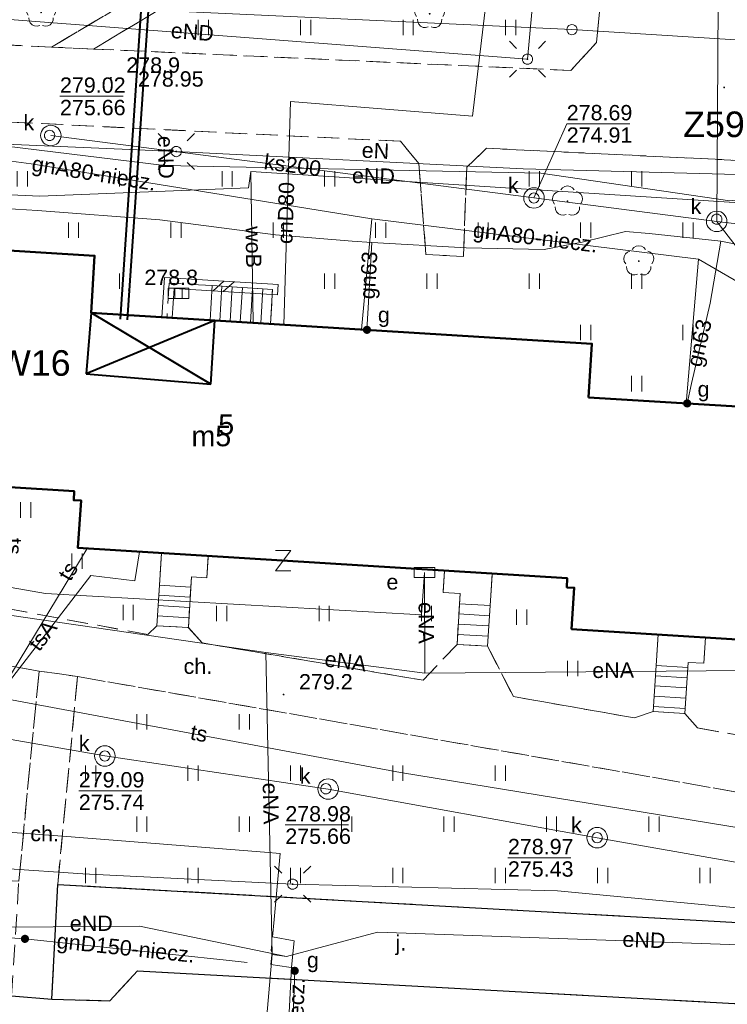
# Model space of a CAD drawing. Extents: x 0 to 6568752, y 0 to 5584302.
# Tile 48 of 74: x 6568511 to 6568546, y 5584029 to 5584077. Entities that reach past the tile are written whole.
import ezdxf
from ezdxf.enums import TextEntityAlignment as Align

# ---------------------------------------------------------------- set-up
doc = ezdxf.new("R2010")
doc.units = 0
doc.header["$PDSIZE"] = 0.75
for name, pattern in [('GAK', [3.5, 2, -0.7, 0.1, -0.7]), ('PRZER2-1', [1.5, 1, -0.5]), ('PRZER3-1', [2, 1.5, -0.5])]:
    doc.linetypes.add(name, pattern=pattern)
doc.layers.get('0').update_dxf_attribs({"linetype": 'CONTINUOUS'})
doc.layers.get('Defpoints').update_dxf_attribs({"linetype": 'CONTINUOUS'})
for name, color, linetype, lineweight in [('alarm', 51, 'CONTINUOUS', 50), ('EGBS', 7, 'CONTINUOUS', 18), ('EGBU', 7, 'CONTINUOUS', 50), ('EGBU_O', 7, 'CONTINUOUS', 50), ('EGDE', 7, 'CONTINUOUS', 18), ('EGPG', 7, 'CONTINUOUS', 18), ('GEPADR_O', 7, 'CONTINUOUS', 18), ('GEPPHC', 7, 'CONTINUOUS', 18), ('GUPPRZ_O', 7, 'CONTINUOUS', 18), ('OTDN', 7, 'CONTINUOUS', 18), ('OTKC', 7, 'CONTINUOUS', 18), ('OTKC_O', 7, 'CONTINUOUS', 18), ('OTKJ', 7, 'CONTINUOUS', 18), ('OTKJ_O', 7, 'CONTINUOUS', 18), ('OTKK', 7, 'CONTINUOUS', 25), ('OTRN', 7, 'CONTINUOUS', 13), ('OTRN_O', 7, 'CONTINUOUS', 13), ('OTRS', 7, 'CONTINUOUS', 13), ('OTRS_O', 7, 'CONTINUOUS', 13), ('OTZT', 7, 'CONTINUOUS', 18), ('ramka sekcji', 7, 'CONTINUOUS', 18), ('siec', 7, 'GAK', 70), ('SUEO', 7, 'CONTINUOUS', 18), ('SUPK', 7, 'CONTINUOUS', 18), ('SUPW', 7, 'CONTINUOUS', 18), ('SUPW_O', 7, 'CONTINUOUS', 18)]:
    doc.layers.add(name, color=color, linetype=linetype, lineweight=lineweight)
for name, color, linetype, lineweight, true_color in [('OTZL', 7, 'CONTINUOUS', 18, 0x008000), ('SUCP', 7, 'CONTINUOUS', 18, 0xd200d2), ('SUCP_O', 7, 'CONTINUOUS', 18, 0xd200d2), ('SUEP', 1, 'CONTINUOUS', 18, 0xff0000), ('SUEP_O', 1, 'CONTINUOUS', 18, 0xff0000), ('SUES', 1, 'CONTINUOUS', 18, 0xff0000), ('SUES_O', 1, 'CONTINUOUS', 18, 0xff0000), ('SUGP', 7, 'CONTINUOUS', 18, 0xbfbf00), ('SUGP_O', 7, 'CONTINUOUS', 18, 0xbfbf00), ('SUGU', 7, 'CONTINUOUS', 18, 0xbfbf00), ('SUGU_O', 7, 'CONTINUOUS', 18, 0xbfbf00), ('SUGW', 7, 'CONTINUOUS', 18, 0xbfbf00), ('SUGW_O', 7, 'CONTINUOUS', 18, 0xbfbf00), ('SUKK', 7, 'CONTINUOUS', 18, 0x803300), ('SUKP', 7, 'CONTINUOUS', 18, 0x803300), ('SUKP_O', 7, 'CONTINUOUS', 18, 0x803300), ('SUTP', 7, 'CONTINUOUS', 18, 0xff9100), ('SUTP_O', 7, 'CONTINUOUS', 18, 0xff9100), ('SUWP', 5, 'CONTINUOUS', 18, 0x0000ff), ('SUWP_O', 5, 'CONTINUOUS', 18, 0x0000ff)]:
    doc.layers.add(name, color=color, linetype=linetype, lineweight=lineweight, true_color=true_color)
doc.styles.add('Arial', font='arial.ttf')
doc.styles.add('GEO-INFO', font='arial.ttf')
doc.dimstyles.get("Standard").update_dxf_attribs({"dimtxt": 0.18, "dimasz": 0.18, "dimexe": 0.18, "dimexo": 0.0625, "dimgap": 0.09, "dimtad": 0, "dimtih": 1, "dimtoh": 1, "dimdec": 4, "dimzin": 0, "dimdsep": 46, "dimtxsty": 'Standard', "dimcen": 0.09, "dimadec": 0, "dimazin": 0, "dimtfac": 1, "dimtdec": 4, "dimtofl": 0, "dimtmove": 0, "dimatfit": 3, "dimfxl": 0, "dimtolj": 1, "dimtzin": 0, "dimarcsym": 0})

# ---------------------------------------------------------------- blocks, each defined once
blk = doc.blocks.new('D_GSPRDL1')
blk.add_hatch(color=0).paths.add_polyline_path([(0, -0.045), (0.013906, -0.042798), (0.02645, -0.036406), (0.036406, -0.02645), (0.042798, -0.013906), (0.045, 0), (0.042798, 0.013906), (0.036406, 0.02645), (0.02645, 0.036406), (0.013906, 0.042798), (0, 0.045), (-0.013906, 0.042798), (-0.02645, 0.036406), (-0.036406, 0.02645), (-0.042798, 0.013906), (-0.045, 0), (-0.042798, -0.013906), (-0.036406, -0.02645), (-0.02645, -0.036406), (-0.013906, -0.042798)])
at = {"color": 0}
for points in [[(-0.635969, -0.134326), (-0.70458, -0.024001), (-0.731429, 0.103115), (-0.713292, 0.231763), (-0.652348, 0.346501), (-0.55591, 0.433559), (-0.435555, 0.482485)], [(-0.324277, 0.563333), (-0.240553, 0.662679), (-0.127956, 0.727494), (0, 0.75), (0.127956, 0.727494), (0.240553, 0.662679), (0.324277, 0.563333)], [(0.435555, 0.482485), (0.55591, 0.433559), (0.652348, 0.346501), (0.713292, 0.231763), (0.731429, 0.103115), (0.70458, -0.024001), (0.635969, -0.134326)], [(-0.068773, -0.646351), (-0.194901, -0.677512), (-0.324092, -0.663766), (-0.440839, -0.606763), (-0.531129, -0.513345), (-0.584125, -0.394725), (-0.593465, -0.265141)], [(0.593465, -0.265141), (0.584125, -0.394725), (0.531129, -0.513345), (0.440839, -0.606763), (0.324092, -0.663766), (0.194901, -0.677512), (0.068773, -0.646351)]]:
    blk.add_lwpolyline(points, dxfattribs=at)
blk = doc.blocks.new('D_GSPWPN1')
blk.add_hatch(color=0).paths.add_polyline_path([(-0.045, 0), (-0.043467, -0.011647), (-0.038971, -0.0225), (-0.03182, -0.03182), (-0.0225, -0.038971), (-0.011647, -0.043467), (0, -0.045), (0.011647, -0.043467), (0.0225, -0.038971), (0.03182, -0.03182), (0.038971, -0.0225), (0.043467, -0.011647), (0.045, 0), (0.043467, 0.011647), (0.038971, 0.0225), (0.03182, 0.03182), (0.0225, 0.038971), (0.011647, 0.043467), (0, 0.045), (-0.011647, 0.043467), (-0.0225, 0.038971), (-0.03182, 0.03182), (-0.038971, 0.0225), (-0.043467, 0.011647)])
blk = doc.blocks.new('D_GSPWPS1')
blk.add_hatch(color=0).paths.add_polyline_path([(-0.045, 0), (-0.043467, -0.011647), (-0.038971, -0.0225), (-0.03182, -0.03182), (-0.0225, -0.038971), (-0.011647, -0.043467), (0, -0.045), (0.011647, -0.043467), (0.0225, -0.038971), (0.03182, -0.03182), (0.038971, -0.0225), (0.043467, -0.011647), (0.045, 0), (0.043467, 0.011647), (0.038971, 0.0225), (0.03182, 0.03182), (0.0225, 0.038971), (0.011647, 0.043467), (0, 0.045), (-0.011647, 0.043467), (-0.0225, 0.038971), (-0.03182, 0.03182), (-0.038971, 0.0225), (-0.043467, 0.011647)])
blk = doc.blocks.new('D_GUPESE1')
at = {"color": 0}
blk.add_lwpolyline([(-0.5, -0.25), (-0.5, 0.25), (0.5, 0.25), (0.5, -0.25)], close=True, dxfattribs=at)
blk = doc.blocks.new('D_GUPIWZ1_1')
at = {"color": 0}
blk.add_lwpolyline([(0, 0.25), (0.064705, 0.241481), (0.125, 0.216506), (0.176777, 0.176777), (0.216506, 0.125), (0.241481, 0.064705), (0.25, 0), (0.241481, -0.064705), (0.216506, -0.125), (0.176777, -0.176777), (0.125, -0.216506), (0.064705, -0.241481), (0, -0.25), (-0.064705, -0.241481), (-0.125, -0.216506), (-0.176777, -0.176777), (-0.216506, -0.125), (-0.241481, -0.064705), (-0.25, 0), (-0.241481, 0.064705), (-0.216506, 0.125), (-0.176777, 0.176777), (-0.125, 0.216506), (-0.064705, 0.241481)], close=True, dxfattribs=at)
blk = doc.blocks.new('D_GUPKKS1')
at = {"color": 0}
blk.add_lwpolyline([(0.5, -0.25), (-0.5, -0.25), (-0.5, 0.25), (0.5, 0.25)], close=True, dxfattribs=at)
for points in [[(-0.175, -0.25), (-0.175, 0.25)], [(0.175, -0.25), (0.175, 0.25)]]:
    blk.add_lwpolyline(points, dxfattribs=at)
blk = doc.blocks.new('D_GUPGZA1')
blk.add_hatch(color=0).paths.add_polyline_path([(-0.2, 0), (-0.193185, -0.051764), (-0.173205, -0.1), (-0.141421, -0.141421), (-0.1, -0.173205), (-0.051764, -0.193185), (0, -0.2), (0.051764, -0.193185), (0.1, -0.173205), (0.141421, -0.141421), (0.173205, -0.1), (0.193185, -0.051764), (0.2, 0), (0.193185, 0.051764), (0.173205, 0.1), (0.141421, 0.141421), (0.1, 0.173205), (0.051764, 0.193185), (0, 0.2), (-0.051764, 0.193185), (-0.1, 0.173205), (-0.141421, 0.141421), (-0.173205, 0.1), (-0.193185, 0.051764)])
blk = doc.blocks.new('D_GUPGUT1')
blk.add_hatch(color=0).paths.add_polyline_path([(-0.2, 0), (-0.193185, -0.051764), (-0.173205, -0.1), (-0.141421, -0.141421), (-0.1, -0.173205), (-0.051764, -0.193185), (0, -0.2), (0.051764, -0.193185), (0.1, -0.173205), (0.141421, -0.141421), (0.173205, -0.1), (0.193185, -0.051764), (0.2, 0), (0.193185, 0.051764), (0.173205, 0.1), (0.141421, 0.141421), (0.1, 0.173205), (0.051764, 0.193185), (0, 0.2), (-0.051764, 0.193185), (-0.1, 0.173205), (-0.141421, 0.141421), (-0.173205, 0.1), (-0.193185, 0.051764)])
blk = doc.blocks.new('D_GEPPHC1')
at = {"color": 0}
blk.add_lwpolyline([(-0.375, 0.5), (0.375, 0.5), (-0.375, -0.5), (0.375, -0.5)], dxfattribs=at)
blk = doc.blocks.new('D_GEPPGD1_1')
at = {"color": 0}
blk.add_lwpolyline([(0, 0.25), (0.077254, 0.237764), (0.146946, 0.202254), (0.202254, 0.146946), (0.237764, 0.077254), (0.25, 0), (0.237764, -0.077254), (0.202254, -0.146946), (0.146946, -0.202254), (0.077254, -0.237764), (0, -0.25), (-0.077254, -0.237764), (-0.146946, -0.202254), (-0.202254, -0.146946), (-0.237764, -0.077254), (-0.25, 0), (-0.237764, 0.077254), (-0.202254, 0.146946), (-0.146946, 0.202254), (-0.077254, 0.237764)], close=True, dxfattribs=at)
blk = doc.blocks.new('D_ODTN_1')
at = {"color": 0}
for points in [[(-0.5, -0.25), (0, 0.25)], [(0, -0.25), (0.5, 0.25)]]:
    blk.add_lwpolyline(points, dxfattribs=at)
blk = doc.blocks.new('D_GSLDSO2')
at = {"color": 0}
blk.add_lwpolyline([(0, 0.25), (0, -0.25)], dxfattribs=at)
blk = doc.blocks.new('D_GUPELA2')
blk.add_hatch(color=0).paths.add_polyline_path([(-0.001087, 0.044987), (0.011881, 0.043403), (0.021281, 0.03965), (0.030065, 0.033482), (0.038133, 0.023893), (0.043117, 0.012881), (0.044986, 0.001113), (0.044323, -0.007777), (0.040557, -0.019497), (0.033417, -0.030138), (0.024849, -0.037517), (0.013788, -0.042836), (0.002013, -0.044955), (-0.00982, -0.043916), (-0.020466, -0.040077), (-0.029541, -0.033946), (-0.036867, -0.025804), (-0.04187, -0.01649), (-0.04461, -0.005909), (-0.044532, 0.006476), (-0.041285, 0.017903), (-0.034764, 0.028574), (-0.024479, 0.03776), (-0.013449, 0.042943)])
at = {"color": 0}
for points in [[(-0.883883, 0.883883), (-0.53033, 0.53033)], [(0.883883, 0.883883), (0.53033, 0.53033)], [(-0.883883, -0.883883), (-0.53033, -0.53033)], [(0.883883, -0.883883), (0.53033, -0.53033)]]:
    blk.add_lwpolyline(points, dxfattribs=at)
blk = doc.blocks.new('D_GUPELA1')
at = {"color": 0}
blk.add_lwpolyline([(0, 0.25), (0.064705, 0.241481), (0.125, 0.216506), (0.176777, 0.176777), (0.216506, 0.125), (0.241481, 0.064705), (0.25, 0), (0.241481, -0.064705), (0.216506, -0.125), (0.176777, -0.176777), (0.125, -0.216506), (0.064705, -0.241481), (0, -0.25), (-0.064705, -0.241481), (-0.125, -0.216506), (-0.176777, -0.176777), (-0.216506, -0.125), (-0.241481, -0.064705), (-0.25, 0), (-0.241481, 0.064705), (-0.216506, 0.125), (-0.176777, 0.176777), (-0.125, 0.216506), (-0.064705, 0.241481)], close=True, dxfattribs=at)
blk = doc.blocks.new('D_GSSUTR1')
at = {"color": 0}
for points in [[(-0.25666, 0.36165), (-0.25666, -0.38835)], [(0.24334, -0.38835), (0.24334, 0.36165)]]:
    blk.add_lwpolyline(points, dxfattribs=at)
blk = doc.blocks.new('*D45')
at = {"layer": 'Defpoints', "color": 0}
for p in [(6568647.5, 5584150), (6568650, 5584150), (0, 0)]:
    blk.add_point(p, dxfattribs=at)
at = {"layer": 'ramka sekcji', "color": 0, "lineweight": -2}
blk.add_line((6568649.938, 5584150), (6568647.5, 5584150), dxfattribs=at)
at = {"layer": 'ramka sekcji', "color": 0, "insert": (6568644.106, 5584150), "char_height": 0.75, "attachment_point": 5, "style": 'GEO-INFO'}
blk.add_mtext('\\A1;5584150.0000', dxfattribs=at)
blk = doc.blocks.new('*D46')
at = {"layer": 'Defpoints', "color": 0}
for p in [(6568650, 5584152.5), (6568650, 5584150), (0, 0)]:
    blk.add_point(p, dxfattribs=at)
at = {"layer": 'ramka sekcji', "color": 0, "lineweight": -2}
blk.add_line((6568650, 5584150.062), (6568650, 5584152.5), dxfattribs=at)
at = {"layer": 'ramka sekcji', "color": 0, "insert": (6568650, 5584155.896), "char_height": 0.75, "attachment_point": 5, "rotation": 90, "style": 'GEO-INFO'}
blk.add_mtext('\\A1;6568650.0000', dxfattribs=at)

msp = doc.modelspace()

# ---------------------------------------------------------------- linework, layer by layer
at = {"layer": 'EGBS', "linetype": 'Continuous', "lineweight": 18, "elevation": 10.18}
for points in [[(6568520.5, 5584064.36), (6568520.39991, 5584062.67881), (6568523.35032, 5584062.49539), (6568523.45, 5584064.18)], [(6568519.34, 5584047.66), (6568517.8, 5584047.75), (6568517.96, 5584050.23), (6568518.03, 5584051.3), (6568520.31, 5584051.16), (6568520.24, 5584050.09), (6568519.49, 5584050.14)], [(6568533.95, 5584046.75), (6568532.46, 5584046.84), (6568532.61, 5584049.32), (6568531.78, 5584049.37), (6568531.85, 5584050.44), (6568534.17, 5584050.3), (6568534.1, 5584049.23)], [(6568543.58, 5584043.47), (6568542.04, 5584043.56), (6568542.2, 5584046.06), (6568542.28, 5584047.33), (6568544.59, 5584047.18), (6568544.51, 5584045.92), (6568543.74, 5584045.96)]]:
    msp.add_lwpolyline(points, close=True, dxfattribs=at)
for points in [[(6568520.87704, 5584062.64915), (6568520.98157, 5584064.33062)], [(6568521.37608, 5584062.61813), (6568521.48065, 5584064.30016)], [(6568521.87511, 5584062.5871), (6568521.97972, 5584064.26971)], [(6568522.37415, 5584062.55608), (6568522.47879, 5584064.23926)], [(6568522.87319, 5584062.52505), (6568522.97786, 5584064.20881)], [(6568517.92829, 5584049.73844), (6568519.45974, 5584049.63964)], [(6568517.8961, 5584049.23948), (6568519.42955, 5584049.14055)], [(6568517.8639, 5584048.74052), (6568519.39936, 5584048.64146)], [(6568532.58028, 5584048.82863), (6568534.07027, 5584048.73851)], [(6568517.83171, 5584048.24156), (6568519.36918, 5584048.14236)], [(6568532.55009, 5584048.32954), (6568534.04009, 5584048.23942)], [(6568532.51991, 5584047.83046), (6568534.0099, 5584047.74034)], [(6568532.48972, 5584047.33137), (6568533.97971, 5584047.24125)], [(6568542.18387, 5584045.80796), (6568543.7239, 5584045.7094)], [(6568542.15193, 5584045.30898), (6568543.69183, 5584045.21043)], [(6568542.12, 5584044.81), (6568543.65977, 5584044.71145)], [(6568542.08807, 5584044.31102), (6568543.62771, 5584044.21248)], [(6568542.05613, 5584043.81204), (6568543.59565, 5584043.71351)]]:
    msp.add_lwpolyline(points, dxfattribs=at)
at = {"layer": 'EGBU', "linetype": 'Continuous', "lineweight": 50, "elevation": 10.18}
msp.add_lwpolyline([(6568538.88, 5584058.9), (6568551.23977, 5584058.15147), (6568550.55602, 5584046.80178), (6568538.05, 5584047.59), (6568538.18, 5584049.61), (6568537.82, 5584049.62), (6568537.84, 5584050.07), (6568513.95, 5584051.55), (6568514.1, 5584053.87), (6568513.74, 5584053.88), (6568513.76, 5584054.33), (6568489.68, 5584055.82), (6568490.4, 5584067.33), (6568514.76, 5584065.82), (6568514.59, 5584063.04), (6568539.04, 5584061.52)], close=True, dxfattribs=at)
at = {"layer": 'EGDE', "linetype": 'Continuous', "elevation": 10.22}
for points in [[(6568648.59375, 5584104.42383), (6568646.521, 5584059.38927), (6568644.22449, 5584009.45582), (6568609.00522, 5584036.3441), (6568583.6998, 5584038.16817), (6568558.47556, 5584075.58605), (6568538.06756, 5584076.86319), (6568491.15577, 5584079.0589), (6568441.65482, 5584081.9513), (6568391.77674, 5584086.94902), (6568374.92948, 5584088.19204), (6568375.19, 5584092.43), (6568377.65, 5584132.3), (6568371.2, 5584132.71), (6568369.87809, 5584134.81056), (6568369.45834, 5584137.11533), (6568375.25714, 5584238.8479), (6568377.54509, 5584242.89769), (6568381.25599, 5584245.17568), (6568384.82038, 5584245.63164)], [(6568594.31055, 5583939.47691), (6568591.06023, 5583939.65534), (6568585.12694, 5583937.54872), (6568482.90911, 5583944.55214), (6568370.44353, 5583952.88368), (6568294.32233, 5583957.98331), (6568295.92847, 5583986.21622), (6568307.93382, 5584034.73468), (6568319.9193, 5584083.24287), (6568320.72616, 5584086.59352), (6568329.45932, 5584084.84591), (6568374.48985, 5584081.95589), (6568374.92948, 5584088.19204), (6568391.77674, 5584086.94902), (6568441.65482, 5584081.9513), (6568491.15577, 5584079.0589), (6568538.06756, 5584076.86319), (6568558.47556, 5584075.58605), (6568583.6998, 5584038.16817), (6568609.00522, 5584036.3441), (6568644.22449, 5584009.45582)]]:
    msp.add_lwpolyline(points, dxfattribs=at)
at = {"layer": 'GUPPRZ_O', "linetype": 'Continuous', "lineweight": 13, "elevation": 10.8, "flags": 128}
for points in [[(6568513.0704, 5584073.60683), (6568516.1504, 5584073.60683)], [(6568536.21425, 5584068.64307), (6568537.8131, 5584072.26155), (6568540.8931, 5584072.26155)], [(6568545.13518, 5584067.49805), (6568546.47582, 5584065.76737), (6568549.55582, 5584065.76737)], [(6568513.98783, 5584039.68058), (6568517.06783, 5584039.68058)], [(6568524.07222, 5584038.01998), (6568527.15222, 5584038.01998)], [(6568534.94144, 5584036.41908), (6568538.02144, 5584036.41908)]]:
    msp.add_lwpolyline(points, dxfattribs=at)
at = {"layer": 'OTDN', "linetype": 'Continuous', "lineweight": 18, "elevation": 10.18}
for points in [[(6568518.05051, 5584062.82569), (6568518.17681, 5584064.755), (6568523.72554, 5584064.40952)], [(6568518.54944, 5584062.79303), (6568518.64319, 5584064.225), (6568523.69446, 5584063.91048)]]:
    msp.add_lwpolyline(points, dxfattribs=at)
at = {"layer": 'OTKC', "linetype": 'PRZER2-1', "lineweight": 18, "elevation": 10.18}
for points in [[(6568539.49, 5584090.74), (6568514.70571, 5584075.918), (6568512.66, 5584076.01), (6568539.69, 5584092.08)], [(6568483.79, 5584077.36), (6568485.7, 5584077.32), (6568488.13, 5584077.21), (6568489.26, 5584077.14), (6568512.66, 5584076.01), (6568514.70571, 5584075.918), (6568538.01, 5584074.87), (6568539.27, 5584076.24), (6568539.96, 5584083.71)], [(6568626.15, 5584083.24), (6568624.96, 5584069.96), (6568623.58, 5584067.76), (6568620.35, 5584067.78), (6568617.05, 5584067.78), (6568615.82, 5584067.75), (6568562.39, 5584069.85), (6568556.65, 5584069.97), (6568533.9, 5584071.07), (6568532.93, 5584070.15), (6568532.77, 5584065.78), (6568530.94, 5584065.88), (6568530.59, 5584070.32), (6568529.7, 5584071.41), (6568491.18, 5584073.31), (6568490.45, 5584072.73), (6568489.96, 5584071.2), (6568489.76, 5584067.17), (6568490.4, 5584067.33), (6568489.68, 5584055.82), (6568488.77, 5584055.87), (6568488.46, 5584052.49), (6568486.02, 5584055.87)], [(6568550.73, 5584038.82), (6568513.93, 5584045.27), (6568512.05, 5584045.54), (6568488.47, 5584049.72)], [(6568510.49, 5584048.59), (6568517.36, 5584047.32), (6568517.8, 5584047.75), (6568519.34, 5584047.66), (6568520.02, 5584046.91), (6568530.8, 5584045.09), (6568532.46, 5584046.84), (6568533.95, 5584046.75), (6568535.21, 5584044.29), (6568541.13, 5584043.25), (6568542.04, 5584043.56), (6568543.58, 5584043.47), (6568544.19, 5584042.76), (6568551.15, 5584041.54)]]:
    msp.add_lwpolyline(points, dxfattribs=at)
msp.add_lwpolyline([(6568510.71, 5584029.67), (6568511.06, 5584035.27), (6568512.05, 5584045.54), (6568513.93, 5584045.27), (6568512.96, 5584035.12), (6568512.67, 5584029.51)], close=True, dxfattribs=at)
at = {"layer": 'OTKJ', "linetype": 'PRZER3-1', "lineweight": 18, "elevation": 10.18}
msp.add_lwpolyline([(6568512.96, 5584035.12), (6568546.76, 5584033.22), (6568546.63, 5584029.95), (6568546.6, 5584029.27), (6568516.85, 5584030.89), (6568515.51, 5584029.44), (6568512.67, 5584029.51)], close=True, dxfattribs=at)
msp.add_lwpolyline([(6568522.99, 5583964.31), (6568524.46, 5583985.77), (6568525.11, 5583995.29), (6568526.69, 5584018.78, 0.3744978), (6568522.95, 5584024.16), (6568495.52, 5584025.94), (6568492.35, 5584024.29), (6568491.46, 5584022.01), (6568490.79, 5584030.85), (6568510.71, 5584029.67), (6568512.67, 5584029.51), (6568515.51, 5584029.44), (6568516.85, 5584030.89), (6568546.6, 5584029.27)], format="xyb", dxfattribs=at)
at = {"layer": 'OTKK', "linetype": 'Continuous', "lineweight": 25, "elevation": 10.18}
for points in [[(6568486.02, 5584055.87), (6568488.46, 5584052.49), (6568488.47, 5584049.72), (6568488.05, 5584034.23), (6568488.7, 5584032.06), (6568489.55, 5584031.23), (6568490.79, 5584030.85), (6568510.71, 5584029.67), (6568512.67, 5584029.51), (6568515.51, 5584029.44), (6568516.85, 5584030.89), (6568546.6, 5584029.27)], [(6568512.67, 5584029.51), (6568512.96, 5584035.12), (6568546.76, 5584033.22), (6568546.63, 5584029.95), (6568546.6, 5584029.27)]]:
    msp.add_lwpolyline(points, dxfattribs=at)
at = {"layer": 'OTZT', "color": 7, "linetype": 'PRZER2-1', "lineweight": 18, "elevation": 10.1}
for points in [[(6568539.69, 5584092.08), (6568512.66, 5584076.01), (6568489.26, 5584077.14), (6568492.58, 5584108.67), (6568493.31, 5584108.77), (6568492.52, 5584097.26), (6568509.79, 5584095.95), (6568509.6, 5584093.44), (6568529.29, 5584092.09), (6568530.1, 5584103.63), (6568518.89587, 5584104.372), (6568518.97, 5584105.49), (6568519.17, 5584108.37), (6568519.64, 5584108.25), (6568520.91, 5584110.15), (6568540.15, 5584108.52), (6568541.78, 5584106.88), (6568540.76, 5584093.93)], [(6568539.49, 5584090.74), (6568540.45, 5584090.4), (6568539.96, 5584083.71), (6568539.27, 5584076.24), (6568538.01, 5584074.87), (6568514.70571, 5584075.918)], [(6568518.03, 5584051.3), (6568517.96, 5584050.23), (6568517.8, 5584047.75), (6568517.36, 5584047.32), (6568510.49, 5584048.59), (6568509.78, 5584051.28), (6568509.91, 5584053.4), (6568509.98, 5584054.56), (6568513.76, 5584054.33), (6568513.74, 5584053.88), (6568514.1, 5584053.87), (6568513.95, 5584051.55)], [(6568520.31, 5584051.16), (6568531.85, 5584050.44), (6568531.78, 5584049.37), (6568532.61, 5584049.32), (6568532.46, 5584046.84), (6568530.8, 5584045.09), (6568520.02, 5584046.91), (6568519.34, 5584047.66), (6568519.49, 5584050.14), (6568520.24, 5584050.09)], [(6568542.28, 5584047.33), (6568542.2, 5584046.06), (6568542.04, 5584043.56), (6568541.13, 5584043.25), (6568535.21, 5584044.29), (6568533.95, 5584046.75), (6568534.1, 5584049.23), (6568534.17, 5584050.3), (6568537.84, 5584050.07), (6568537.82, 5584049.62), (6568538.18, 5584049.61), (6568538.05, 5584047.59)], [(6568489.55, 5584031.23), (6568488.7, 5584032.06), (6568488.05, 5584034.23), (6568488.47, 5584049.72), (6568512.05, 5584045.54), (6568511.06, 5584035.27), (6568489.85, 5584036.48)], [(6568512.96, 5584035.12), (6568513.93, 5584045.27), (6568550.73, 5584038.82), (6568551.19, 5584036.72), (6568546.63, 5584029.95), (6568546.76, 5584033.22)]]:
    msp.add_lwpolyline(points, close=True, dxfattribs=at)
for points in [[(6568551.23977, 5584058.15147), (6568538.88, 5584058.9), (6568539.04, 5584061.52), (6568523.35032, 5584062.49539), (6568523.45, 5584064.18), (6568520.5, 5584064.36), (6568518.41, 5584064.49), (6568518.29998, 5584062.80936), (6568514.59, 5584063.04), (6568514.76, 5584065.82), (6568490.4, 5584067.33), (6568489.76, 5584067.17), (6568489.96, 5584071.2), (6568490.45, 5584072.73), (6568491.18, 5584073.31), (6568529.7, 5584071.41), (6568530.59, 5584070.32), (6568530.94, 5584065.88), (6568532.77, 5584065.78), (6568532.93, 5584070.15), (6568533.9, 5584071.07), (6568556.65, 5584069.97)], [(6568551.15, 5584041.54), (6568544.19, 5584042.76), (6568543.58, 5584043.47), (6568543.74, 5584045.96), (6568544.51, 5584045.92), (6568544.59, 5584047.18), (6568550.55602, 5584046.80178)]]:
    msp.add_lwpolyline(points, dxfattribs=at)
at = {"layer": 'siec', "color": 0, "linetype": 'ByBlock', "lineweight": 40}
for p, q in [((6568516.01856, 5584062.7197), (6568517.17934, 5584079.8777)), ((6568516.36952, 5584062.69877), (6568517.50659, 5584079.50634))]:
    msp.add_line(p, q, dxfattribs=at)
at = {"layer": 'siec', "linetype": 'ByBlock', "lineweight": 40}
for p, q in [((6568514.58977, 5584063.03624, 10.18), (6568514.34223, 5584060.05317, 10.18)), ((6568520.44446, 5584059.54679, 10.18), (6568514.58977, 5584063.03624, 10.18)), ((6568520.63801, 5584062.66024, 10.18), (6568514.34223, 5584060.05317, 10.18)), ((6568520.44446, 5584059.54679, 10.18), (6568520.63801, 5584062.66024, 10.18)), ((6568514.34223, 5584060.05317, 10.18), (6568520.44446, 5584059.54679, 10.18))]:
    msp.add_line(p, q, dxfattribs=at)
at = {"layer": 'SUCP', "linetype": 'Continuous', "lineweight": 18, "elevation": 10.14}
msp.add_lwpolyline([(6568524.00871, 5584062.45446), (6568524.33259, 5584073.36083), (6568533.21135, 5584072.63888), (6568534.49392, 5584083.46105)], dxfattribs=at)
at = {"layer": 'SUEP', "linetype": 'Continuous', "lineweight": 18, "elevation": 10.14}
for points in [[(6568400.12745, 5584159.85225), (6568398.01241, 5584099.73035), (6568466.01071, 5584095.59619), (6568465.51432, 5584078.24845), (6568463.88823, 5584056.21578), (6568488.56528, 5584053.48354), (6568512.37059, 5584049.32995), (6568530.71554, 5584048.27624), (6568530.87, 5584050.35)], [(6568537.92641, 5584097.52808), (6568535.8969, 5584075.41982), (6568503.16129, 5584077.9235)], [(6568486.50836, 5584074.10327), (6568518.17164, 5584070.22632)], [(6568490, 5584072.02), (6568504.38, 5584071.53), (6568518.75, 5584070.91), (6568535.68, 5584070.07), (6568546.76, 5584069.78), (6568556.41, 5584068.73), (6568570.47, 5584068.4), (6568582.18, 5584068.02), (6568592.76, 5584067.58), (6568603.03, 5584067.26), (6568614.32, 5584066.94)], [(6568518.17164, 5584070.22632), (6568518.15616, 5584071.02616)], [(6568518.17164, 5584070.22632), (6568536.54888, 5584069.84808), (6568545.77982, 5584068.50179), (6568550.86908, 5584069.06254), (6568569.4282, 5584068.69564), (6568570.84984, 5584068.02944)], [(6568480.29494, 5584052.68691), (6568523.12866, 5584046.43834)], [(6568530.87, 5584050.35), (6568530.88244, 5584045.42914)], [(6568523.43767, 5584031.70264), (6568523.12866, 5584046.43834), (6568530.88244, 5584045.42914)], [(6568530.88244, 5584045.42914), (6568552.48145, 5584045.61649)], [(6568536.64, 5583989.93), (6568537.83, 5584013.78), (6568549.84, 5584017.57), (6568547.14, 5584033.87), (6568537.37, 5584034.81), (6568524.43, 5584035.13), (6568514.18, 5584035.63), (6568502.69, 5584036.42), (6568489.55, 5584040.78)], [(6568493.58837, 5584034.7328), (6568502.18308, 5584032.96437), (6568516.95644, 5584033.07193), (6568524.13002, 5584031.60009)], [(6568524.13002, 5584031.60009), (6568528.57336, 5584032.78612), (6568554.58974, 5584031.87559), (6568551.16956, 5584029.77536), (6568551.13923, 5584022.74142), (6568534.64093, 5584023.13487), (6568534.45863, 5584019.29477), (6568533.75024, 5584002.55574), (6568532.4686, 5583989.49906)], [(6568518.60907, 5583999.83648), (6568522.40089, 5584019.8869), (6568523.43767, 5584031.70264)], [(6568523.43767, 5584031.70264), (6568524.13002, 5584031.60009)]]:
    msp.add_lwpolyline(points, dxfattribs=at)
at = {"layer": 'SUGP', "linetype": 'Continuous', "lineweight": 18, "elevation": 10.14}
for points in [[(6568559.27657, 5584056.94925), (6568544.25326, 5584065.65626), (6568528.29678, 5584067.62075), (6568511.67083, 5584070.31667), (6568504.31785, 5584071.28197)], [(6568527.33, 5584066.53), (6568523.59, 5584066.84), (6568517.95, 5584067.58), (6568511.98, 5584068.03), (6568504.44, 5584068.48), (6568504.41, 5584067.4)], [(6568528.29678, 5584067.62075), (6568527.79998, 5584062.21877)], [(6568560.47, 5584063.47), (6568556.26, 5584064.32), (6568550.44, 5584065.5), (6568545.34, 5584066.53), (6568541.83, 5584066.91), (6568540.69, 5584067), (6568538.56, 5584066.49), (6568536.71, 5584066.12), (6568532.91, 5584066.2), (6568528.3, 5584066.46), (6568527.33, 5584066.53)], [(6568528.3, 5584066.46), (6568528.12, 5584063.27)], [(6568545.34, 5584066.53), (6568544.81, 5584063.5), (6568543.9, 5584059.59)], [(6568544.25326, 5584065.65626), (6568543.64343, 5584058.61152)], [(6568528.12, 5584063.27), (6568528.05959, 5584062.20263)], [(6568543.9, 5584059.59), (6568543.69385, 5584058.60846)], [(6568474.84, 5584039.64), (6568481.08, 5584039.51), (6568487.03, 5584039.18), (6568488.29, 5584039.04), (6568489.32, 5584038.97), (6568490.31, 5584038.89), (6568491.06, 5584038.84), (6568491.69, 5584038.81), (6568499.01, 5584038.42), (6568510.98, 5584037.64), (6568513.4, 5584037.46), (6568523.05, 5584036.69), (6568523.82, 5584036.62), (6568523.53, 5584033.4)], [(6568473.61261, 5584034.97458), (6568511.36, 5584032.46), (6568521.19, 5584031.42), (6568522.21, 5584031.3)], [(6568523.53, 5584033.4), (6568523.45, 5584032.55), (6568524.51, 5584032.37), (6568524.37, 5584031.07), (6568523.85, 5584020.92), (6568522.67, 5584007.72)], [(6568523.41, 5584032.21), (6568523.39, 5584031.89), (6568523.43, 5584031.81), (6568523.37, 5584031.2)], [(6568602.39468, 5584009.15947), (6568602.19592, 5584004.63958), (6568600.41988, 5583984.84924), (6568599.64462, 5583977.80473), (6568583.04064, 5583969.40812), (6568577.55835, 5583969.78749), (6568570.80786, 5583970.25352), (6568546.90448, 5583971.0015), (6568531.38191, 5583971.50148), (6568522.94, 5583973.07), (6568520.02153, 5583972.78616), (6568522.94278, 5583992.41225), (6568523.67456, 5584007.01875), (6568524.53384, 5584030.89757), (6568524.62, 5584031.05), (6568524.24, 5584031.08), (6568523.37, 5584031.2)]]:
    msp.add_lwpolyline(points, dxfattribs=at)
at = {"layer": 'SUKP', "linetype": 'Continuous', "lineweight": 18, "elevation": 10.14}
for points in [[(6568623.96972, 5584021.39394), (6568594.36033, 5584047.55093), (6568568.60146, 5584064.77377), (6568545.13518, 5584067.49805), (6568545.4042, 5584110.26428), (6568539.09863, 5584113.61504), (6568505.81597, 5584131.84069)], [(6568512.6244, 5584071.69056), (6568536.21425, 5584068.64307), (6568545.13518, 5584067.49805)], [(6568475.92724, 5583997.47087), (6568477.46079, 5584025.21789), (6568478.122, 5584037.99462), (6568478.85475, 5584047.16751), (6568493.64703, 5584044.91271), (6568504.50909, 5584043.26259), (6568515.26399, 5584041.39106), (6568526.1644, 5584039.77518), (6568539.29717, 5584037.40052), (6568557.51513, 5584034.18498)]]:
    msp.add_lwpolyline(points, dxfattribs=at)
at = {"layer": 'SUPK', "linetype": 'Continuous', "lineweight": 18, "elevation": 10.14}
for points in [[(6568512.6244, 5584071.19056, -1), (6568512.6244, 5584072.19056, -1)], [(6568536.21425, 5584068.14307, -1), (6568536.21425, 5584069.14307, -1)], [(6568545.13518, 5584066.99805, -1), (6568545.13518, 5584067.99805, -1)], [(6568515.26399, 5584040.89106, -1), (6568515.26399, 5584041.89106, -1)], [(6568526.1644, 5584039.27518, -1), (6568526.1644, 5584040.27518, -1)], [(6568539.29717, 5584036.90052, -1), (6568539.29717, 5584037.90052, -1)]]:
    msp.add_lwpolyline(points, format="xyb", close=True, dxfattribs=at)
at = {"layer": 'SUTP', "linetype": 'Continuous', "lineweight": 18, "elevation": 10.14}
for points in [[(6568509.99578, 5584044.25895), (6568514.40003, 5584051.52212)], [(6568516.9478, 5584051.36428), (6568516.72297, 5584049.94608), (6568514.56956, 5584050.19835), (6568509.99578, 5584044.25895)], [(6568548.21798, 5584037.55993), (6568529.69768, 5584040.57953), (6568509.99578, 5584044.25895), (6568479.91197, 5584049.81175), (6568480.34103, 5584041.89766), (6568479.83245, 5584035.42361), (6568481.1932, 5584021.25504)]]:
    msp.add_lwpolyline(points, dxfattribs=at)
at = {"layer": 'SUWP', "linetype": 'Continuous', "lineweight": 18, "elevation": 10.14}
for points in [[(6568489.12361, 5584070.68206), (6568489.52, 5584070.58), (6568504.16808, 5584069.64583), (6568508.11777, 5584068.91667), (6568512.0905, 5584068.72784), (6568522.27596, 5584069.13912), (6568522.38564, 5584069.94059)], [(6568522.38564, 5584069.94059), (6568608.21304, 5584064.43606)], [(6568522.38564, 5584069.94059), (6568522.49767, 5584062.5484)]]:
    msp.add_lwpolyline(points, dxfattribs=at)

# ---------------------------------------------------------------- block references
at = {"layer": 'EGPG', "linetype": 'Continuous', "lineweight": 18}
msp.add_blockref('D_GEPPGD1_1', (6568538.06756, 5584076.86319, 10.24), dxfattribs=at)
at = {"layer": 'GEPPHC', "linetype": 'Continuous', "lineweight": 18}
msp.add_blockref('D_GEPPHC1', (6568523.97394, 5584050.93257, 10.24), dxfattribs=at)
at = {"layer": 'OTDN', "linetype": 'Continuous', "lineweight": 18}
for name, p, rotation in [('D_ODTN_1', (6568521.06, 5584064.325, 10.18), 356.4371263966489), ('D_ODTN_1', (6568521.06, 5584064.325, 10.18), 356.4371263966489), ('D_GSLDSO2', (6568523.71, 5584064.16, 10.18), 356.4371263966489), ('D_GSLDSO2', (6568518.29998, 5584062.80936, 10.18), 86.25454360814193)]:
    msp.add_blockref(name, p, dxfattribs=dict(at, rotation=rotation))
at = {"layer": 'OTRN', "linetype": 'Continuous', "lineweight": 13}
for p in [(6568515.56, 5584074.51, 10.08), (6568545.5, 5584074.04, 10.08), (6568516.44, 5584064.14, 10.08), (6568523.99, 5584044.39, 10.08)]:
    msp.add_blockref('D_GSPWPN1', p, dxfattribs=at)
at = {"layer": 'OTRS', "linetype": 'Continuous', "lineweight": 13}
msp.add_blockref('D_GSPWPS1', (6568516.13, 5584073.83, 10.08), dxfattribs=at)
at = {"layer": 'OTZL', "linetype": 'Continuous', "lineweight": 18}
for p in [(6568512.15, 5584077.71, 10.12), (6568531.12, 5584077.64, 10.12), (6568537.85, 5584068.48, 10.12), (6568541.33, 5584065.56, 10.12)]:
    msp.add_blockref('D_GSPRDL1', p, dxfattribs=at)
at = {"layer": 'OTZT', "color": 7, "linetype": 'Continuous', "lineweight": 18}
for p in [(6568520.07786, 5584076.9776, 10.1), (6568525.07786, 5584076.9776, 10.1), (6568530.07786, 5584076.9776, 10.1), (6568535.07786, 5584076.9776, 10.1), (6568511.24, 5584069.58757, 10.1), (6568516.24, 5584069.58757, 10.1), (6568521.24, 5584069.58757, 10.1), (6568526.24, 5584069.58757, 10.1), (6568536.24, 5584069.58757, 10.1), (6568541.24, 5584069.58757, 10.1), (6568513.74, 5584067.08757, 10.1), (6568518.74, 5584067.08757, 10.1), (6568523.74, 5584067.08757, 10.1), (6568528.74, 5584067.08757, 10.1), (6568533.74, 5584067.08757, 10.1), (6568538.74, 5584067.08757, 10.1), (6568543.74, 5584067.08757, 10.1), (6568516.24, 5584064.58757, 10.1), (6568526.24, 5584064.58757, 10.1), (6568531.24, 5584064.58757, 10.1), (6568536.24, 5584064.58757, 10.1), (6568541.24, 5584064.58757, 10.1), (6568538.74, 5584062.08757, 10.1), (6568543.74, 5584062.08757, 10.1), (6568541.24, 5584059.58757, 10.1), (6568511.405, 5584053.41706, 10.1), (6568513.905, 5584050.91706, 10.1), (6568516.405, 5584048.41706, 10.1), (6568520.975, 5584048.35558, 10.1), (6568525.975, 5584048.35558, 10.1), (6568530.975, 5584048.35558, 10.1), (6568535.615, 5584048.18283, 10.1), (6568538.115, 5584045.68283, 10.1), (6568517.075, 5584043.06759, 10.1), (6568522.075, 5584043.06759, 10.1), (6568514.575, 5584040.56759, 10.1), (6568519.575, 5584040.56759, 10.1), (6568524.575, 5584040.56759, 10.1), (6568529.575, 5584040.56759, 10.1), (6568534.575, 5584040.56759, 10.1), (6568517.075, 5584038.06759, 10.1), (6568522.075, 5584038.06759, 10.1), (6568527.075, 5584038.06759, 10.1), (6568532.075, 5584038.06759, 10.1), (6568537.075, 5584038.06759, 10.1), (6568542.075, 5584038.06759, 10.1), (6568514.575, 5584035.56759, 10.1), (6568519.575, 5584035.56759, 10.1), (6568524.575, 5584035.56759, 10.1), (6568529.575, 5584035.56759, 10.1), (6568534.575, 5584035.56759, 10.1), (6568539.575, 5584035.56759, 10.1), (6568544.575, 5584035.56759, 10.1)]:
    msp.add_blockref('D_GSSUTR1', p, dxfattribs=at)
at = {"layer": 'SUEO', "linetype": 'Continuous', "lineweight": 18}
for name, p in [('D_GUPELA2', (6568535.8969, 5584075.41982, 10.15)), ('D_GUPELA1', (6568535.8969, 5584075.41982, 10.16)), ('D_GUPELA2', (6568518.75, 5584070.91, 10.15)), ('D_GUPELA1', (6568518.75, 5584070.91, 10.16)), ('D_GUPELA2', (6568524.43, 5584035.13, 10.15)), ('D_GUPELA1', (6568524.43, 5584035.13, 10.16))]:
    msp.add_blockref(name, p, dxfattribs=at)
at = {"layer": 'SUES', "linetype": 'Continuous', "lineweight": 18}
msp.add_blockref('D_GUPESE1', (6568530.87, 5584050.35, 10.16), dxfattribs=at)
at = {"layer": 'SUGU', "linetype": 'Continuous', "lineweight": 18}
msp.add_blockref('D_GUPGUT1', (6568524.53384, 5584030.89757, 10.16), dxfattribs=at)
at = {"layer": 'SUGW', "linetype": 'Continuous', "lineweight": 18}
for p in [(6568528.05959, 5584062.20263, 10.16), (6568543.69385, 5584058.60846, 10.16), (6568511.36, 5584032.46, 10.16)]:
    msp.add_blockref('D_GUPGZA1', p, dxfattribs=at)
at = {"layer": 'SUKK', "linetype": 'Continuous', "lineweight": 18}
msp.add_blockref('D_GUPKKS1', (6568518.86, 5584063.99, 10.16), dxfattribs=at)
at = {"layer": 'SUPW', "linetype": 'Continuous', "lineweight": 18}
for p in [(6568512.56315, 5584071.69847, 10.18), (6568536.21425, 5584068.64307, 10.18), (6568545.13824, 5584067.60801, 10.18), (6568515.26399, 5584041.39106, 10.18), (6568526.05541, 5584039.79003, 10.18), (6568539.29717, 5584037.40052, 10.18)]:
    msp.add_blockref('D_GUPIWZ1_1', p, dxfattribs=at)

# ---------------------------------------------------------------- texts
at = {"layer": 'alarm', "color": 0, "linetype": 'Continuous', "lineweight": 30, "style": 'GEO-INFO'}
for s, p in [('Z59', (6568545.00221, 5584072.24081, -9.52)), ('W16', (6568511.79462, 5584060.58391, -9.52))]:
    msp.add_text(s, height=1.25, dxfattribs=at).set_placement(p, align=Align.MIDDLE)
at = {"layer": 'EGBU_O', "linetype": 'Continuous', "lineweight": 0, "style": 'Arial'}
msp.add_text('m5', height=1, dxfattribs=at).set_placement((6568520.45988, 5584056.51745, 10.8), align=Align.CENTER)
at = {"layer": 'GEPADR_O', "linetype": 'Continuous', "lineweight": 0, "style": 'Arial'}
msp.add_text('5', height=1, dxfattribs=at).set_placement((6568520.79841, 5584057.0767, 10.8))
at = {"layer": 'GUPPRZ_O', "linetype": 'Continuous', "lineweight": 0, "style": 'Arial'}
for s, p in [('279.02', (6568513.0704, 5584073.77933, 10.8)), ('275.66', (6568513.0704, 5584072.68433, 10.8)), ('278.69', (6568537.8131, 5584072.43405, 10.8)), ('274.91', (6568537.8131, 5584071.33905, 10.8)), ('279.09', (6568513.98783, 5584039.85308, 10.8)), ('275.74', (6568513.98783, 5584038.75808, 10.8)), ('278.98', (6568524.07222, 5584038.19248, 10.8)), ('275.66', (6568524.07222, 5584037.09748, 10.8)), ('278.97', (6568534.94144, 5584036.59158, 10.8)), ('275.43', (6568534.94144, 5584035.49658, 10.8))]:
    msp.add_text(s, height=0.75, dxfattribs=at).set_placement(p)
at = {"layer": 'OTKC_O', "linetype": 'Continuous', "lineweight": 0, "style": 'Arial'}
for p in [(6568519.805, 5584045.40023, 10.8), (6568512.32, 5584037.22642, 10.8)]:
    msp.add_text('ch.', height=0.75, dxfattribs=at).set_placement(p, align=Align.CENTER)
at = {"layer": 'OTKJ_O', "linetype": 'Continuous', "lineweight": 0, "style": 'Arial'}
msp.add_text('j.', height=0.75, dxfattribs=at).set_placement((6568529.715, 5584031.89032, 10.8), align=Align.CENTER)
at = {"layer": 'OTRN_O', "linetype": 'Continuous', "lineweight": 0, "style": 'Arial'}
for s, p in [('278.9', (6568516.31, 5584074.76, 10.8)), ('278.8', (6568517.19, 5584064.39, 10.8)), ('279.2', (6568524.74, 5584044.64, 10.8))]:
    msp.add_text(s, height=0.75, dxfattribs=at).set_placement(p)
at = {"layer": 'OTRS_O', "linetype": 'Continuous', "lineweight": 0, "style": 'Arial'}
msp.add_text('278.95', height=0.75, dxfattribs=at).set_placement((6568516.88, 5584074.08, 10.8))
at = {"layer": 'SUCP_O', "linetype": 'Continuous', "lineweight": 0, "style": 'Arial'}
msp.add_text('cnD80', height=0.75, rotation=88.299009, dxfattribs=at).set_placement((6568524.464, 5584067.89893, 10.8), align=Align.CENTER)
at = {"layer": 'SUEP_O', "linetype": 'Continuous', "lineweight": 0, "style": 'Arial'}
for s, rotation, p in [('eND', 355.626425, (6568519.50672, 5584076.37904, 10.8)), ('eND', 271.108981, (6568517.87047, 5584070.62056, 10.8)), ('eN', 357.15954, (6568528.45765, 5584070.5804, 10.8)), ('eND', 358.820916, (6568528.36885, 5584069.34762, 10.8)), ('eNA', 270.144832, (6568530.58274, 5584047.88883, 10.8)), ('eNA', 352.584283, (6568526.96767, 5584045.64272, 10.8)), ('eNA', 0.496982, (6568540.08265, 5584045.20536, 10.8)), ('eNA', 271.201305, (6568522.98975, 5584039.06434, 10.8)), ('eND', 0.417151, (6568514.60155, 5584032.84367, 10.8)), ('eND', 357.99556, (6568541.57128, 5584032.03756, 10.8))]:
    msp.add_text(s, height=0.75, rotation=rotation, dxfattribs=at).set_placement(p, align=Align.CENTER)
at = {"layer": 'SUES_O', "linetype": 'Continuous', "lineweight": 0, "style": 'Arial'}
msp.add_text('e', height=0.75, dxfattribs=at).set_placement((6568529.59478, 5584049.51593, 10.8), align=Align.RIGHT)
at = {"layer": 'SUGP_O', "linetype": 'Continuous', "lineweight": 0, "style": 'Arial'}
for s, rotation, p in [('gnA80-niecz.', 350.789597, (6568514.67333, 5584069.48108, 10.8)), ('gnA80-niecz.', 352.981316, (6568536.23916, 5584066.34723, 10.8)), ('gn63', 86.770413, (6568528.50301, 5584064.84847, 10.8)), ('gn63', 76.898412, (6568544.64084, 5584061.47847, 10.8)), ('gnD150-niecz.', 353.960655, (6568516.24412, 5584031.64815, 10.8)), ('gnD150-niecz.', 87.939085, (6568524.9052, 5584027.1713, 10.8))]:
    msp.add_text(s, height=0.75, rotation=rotation, dxfattribs=at).set_placement(p, align=Align.CENTER)
at = {"layer": 'SUGU_O', "linetype": 'Continuous', "lineweight": 0, "style": 'Arial'}
msp.add_text('g', height=0.75, dxfattribs=at).set_placement((6568525.71046, 5584031.05397, 10.8), align=Align.RIGHT)
at = {"layer": 'SUGW_O', "linetype": 'Continuous', "lineweight": 0, "style": 'Arial'}
for p in [(6568529.17675, 5584062.56459, 10.8), (6568544.78359, 5584058.93453, 10.8)]:
    msp.add_text('g', height=0.75, dxfattribs=at).set_placement(p, align=Align.RIGHT)
at = {"layer": 'SUKP_O', "linetype": 'Continuous', "lineweight": 0, "style": 'Arial'}
msp.add_text('ks200', height=0.75, rotation=352.638936, dxfattribs=at).set_placement((6568524.38173, 5584069.87575, 10.8), align=Align.CENTER)
at = {"layer": 'SUPW_O', "linetype": 'Continuous', "lineweight": 0, "style": 'Arial'}
for p in [(6568511.81315, 5584071.94847, 10.8), (6568535.46425, 5584068.89307, 10.8), (6568544.38824, 5584067.85801, 10.8), (6568514.51399, 5584041.64106, 10.8), (6568525.30541, 5584040.04003, 10.8), (6568538.54717, 5584037.65052, 10.8)]:
    msp.add_text('k', height=0.75, dxfattribs=at).set_placement(p, align=Align.RIGHT)
at = {"layer": 'SUTP_O', "linetype": 'Continuous', "lineweight": 0, "style": 'Arial'}
for s, rotation, p in [('ts', 271.800838, (6568510.46781, 5584051.61105, 10.8)), ('ts', 58.768194, (6568513.77904, 5584050.22259, 10.8)), ('tsA', 52.401065, (6568512.51519, 5584047.04959, 10.8)), ('ts', 349.421599, (6568519.79285, 5584042.13075, 10.8))]:
    msp.add_text(s, height=0.75, rotation=rotation, dxfattribs=at).set_placement(p, align=Align.CENTER)
at = {"layer": 'SUWP_O', "linetype": 'Continuous', "lineweight": 0, "style": 'Arial'}
msp.add_text('woB', height=0.75, rotation=270.868285, dxfattribs=at).set_placement((6568522.14821, 5584066.24005, 10.8), align=Align.CENTER)

# ---------------------------------------------------------------- dimensions: what is measured, and where the dimension line sits
at = {"layer": 'ramka sekcji'}
for offset, dtype, picture, middle in [((0, 2.5), 1, '*D46', (6568650, 5584155.8956787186)), ((-2.5, 0), 0, '*D45', (6568644.1063676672, 5584150))]:
    dim = msp.add_ordinate_dim(feature_location=(6568650, 5584150), offset=offset, dtype=dtype, origin=(0, 0), dimstyle='Standard', override={"dimtxt": 0.75, "dimtxsty": 'GEO-INFO'}, dxfattribs=at)
    dim.commit()
    dim.dimension.update_dxf_attribs({"geometry": picture, "text_midpoint": middle})

doc.saveas('drawing.dxf')
